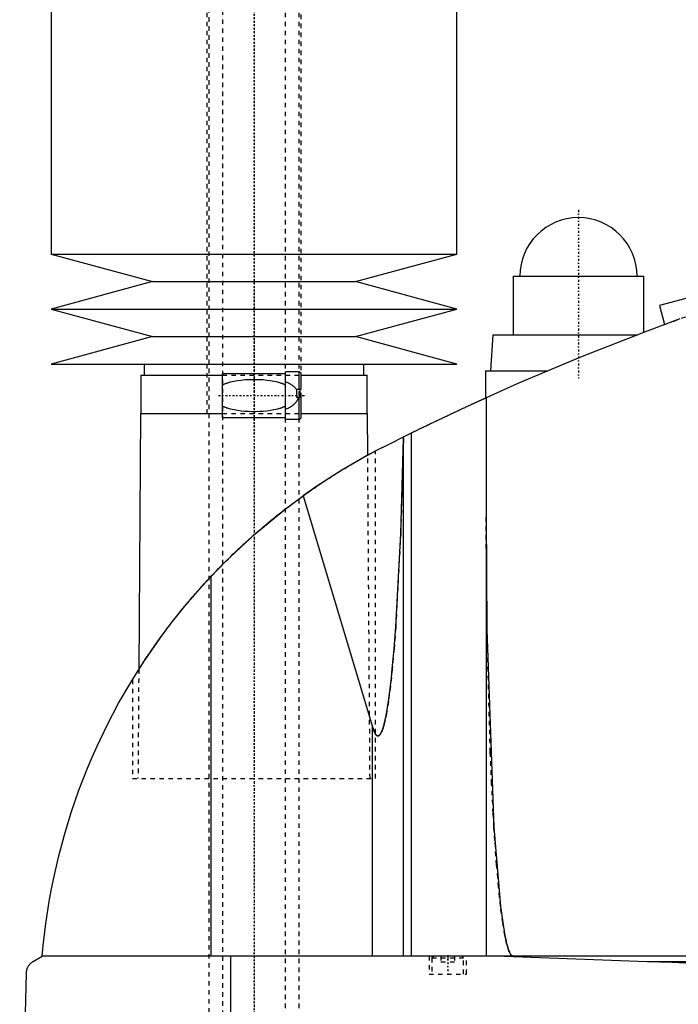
# Model space of a CAD drawing. Extents: x -702 to 174, y -319 to 827.
# Tile 2 of 8: x -702 to -556, y 126 to 345. Entities that reach past the tile are written whole.
import ezdxf

# ---------------------------------------------------------------- set-up
doc = ezdxf.new("R2010")
doc.units = 0
doc.linetypes.add('CENTER', pattern=[1.5, 0.45, -0.5, 0.05, -0.5])
doc.linetypes.add('DASHED', pattern=[2, 1, -1])
for name, color, linetype in [('AM_0', 7, 'CONTINUOUS'), ('AM_3', 7, 'DASHED'), ('AM_7', 7, 'CENTER')]:
    doc.layers.add(name, color=color, linetype=linetype)

msp = doc.modelspace()

# ---------------------------------------------------------------- linework, layer by layer
at = {"layer": 'AM_0', "color": 7, "linetype": 'CONTINUOUS'}
for p, q in [((-695, 360.5), (-695, 292.9)), ((-605, 292.9), (-605, 360.5)), ((-453.75, 309.97), (-560, 281.5)), ((-695, 292.9), (-672.5, 286.8)), ((-695, 292.9), (-605, 292.9)), ((-627.5, 286.8), (-605, 292.9)), ((-672.5, 286.8), (-695, 280.7)), ((-672.5, 286.8), (-627.5, 286.8)), ((-605, 280.7), (-627.5, 286.8)), ((-592.5, 288), (-592.5, 275)), ((-592.5, 288), (-563.5, 288)), ((-563.5, 275.54), (-563.5, 288)), ((-695, 280.7), (-672.5, 274.6)), ((-695, 280.7), (-605, 280.7)), ((-627.5, 274.6), (-605, 280.7)), ((-560, 281.5), (-558.87, 277.27)), ((-672.5, 274.6), (-695, 268.5)), ((-672.5, 274.6), (-627.5, 274.6)), ((-605, 268.5), (-627.5, 274.6)), ((-597, 275), (-597.5, 267)), ((-597, 275), (-564.91, 275)), ((-695, 268.5), (-605, 268.5)), ((-674.35, 268.5), (-674.35, 266)), ((-640, 266.75), (-643, 266.75)), ((-643, 256.25), (-643, 266.75)), ((-640, 262.9), (-640, 266.75)), ((-625.65, 266), (-625.65, 268.5)), ((-598.65, 267), (-598.65, 260.94)), ((-598.65, 267), (-584.81, 267)), ((-675.15, 266), (-675.15, 257.5)), ((-675.15, 266), (-657, 266)), ((-643, 266.35), (-657, 266.35)), ((-657, 256.65), (-657, 266.35)), ((-639.5, 262.9), (-639.5, 266.25)), ((-639.5, 266), (-624.85, 266)), ((-624.85, 257.5), (-624.85, 266)), ((-640.5, 261.1), (-640.5, 262.9)), ((-640.5, 262.9), (-639.5, 262.9)), ((-639.83, 262.9), (-639.83, 261.1)), ((-639.5, 261.1), (-640.5, 261.1)), ((-640, 256.25), (-640, 261.1)), ((-639.5, 256.75), (-639.5, 261.1)), ((-598.5, 261.01), (-598.5, 137.05)), ((-675.17, 257.5), (-675.58, 200.68)), ((-675.17, 257.5), (-657, 257.5)), ((-657, 256.65), (-643, 256.65)), ((-643, 256.25), (-640, 256.25)), ((-639.5, 257.5), (-624.83, 257.5)), ((-624.76, 248.27), (-624.83, 257.5)), ((-621.5, 250), (-615.04, 253.21)), ((-616.82, 252), (-616.82, 252.34)), ((-616.82, 137.05), (-616.82, 252)), ((-615.04, 137.05), (-615.04, 253.21)), ((-624.76, 248.27), (-623, 249.22)), ((-639.07, 239.26), (-623.7, 187.93)), ((-659.54, 137.05), (-659.54, 221.33)), ((-677, 198.4), (-675.58, 200.68)), ((-623.7, 137.05), (-623.7, 187.93)), ((-699, 135.85), (-697, 137.05)), ((-305.5, 137.05), (-697, 137.05)), ((-655.15, 76.5), (-655.15, 137.05)), ((-594.4, 137.05), (-562.76, 135.85)), ((-562.76, 135.85), (-352.3, 135.85)), ((-702, 76.5), (-700.5, 133.35))]:
    msp.add_line(p, q, dxfattribs=at)
for points in [[(-555.5, 278.5, 0), (-562.76, 275.82, 0), (-577.17, 270.17, 0), (-591.43, 264.15, 0), (-598.5, 261.01, 0)], [(-615.04, 253.21, 0), (-615, 253.23, 0), (-614.92, 253.27, 0), (-614.83, 253.31, 0), (-614.79, 253.34, 0), (-614.74, 253.36, 0), (-614.64, 253.41, 0), (-614.54, 253.46, 0), (-614.43, 253.51, 0), (-614.31, 253.57, 0), (-614.19, 253.63, 0), (-614.13, 253.66, 0), (-614.07, 253.69, 0), (-613.94, 253.75, 0), (-613.81, 253.82, 0), (-613.67, 253.88, 0), (-613.53, 253.95, 0), (-613.39, 254.02, 0), (-613.32, 254.05, 0), (-613.24, 254.09, 0), (-613.09, 254.16, 0), (-612.94, 254.23, 0), (-612.87, 254.27, 0), (-612.79, 254.31, 0), (-612.63, 254.39, 0), (-612.47, 254.47, 0), (-612.38, 254.51, 0), (-612.3, 254.55, 0), (-612.13, 254.63, 0), (-611.95, 254.71, 0), (-611.77, 254.8, 0), (-611.59, 254.89, 0), (-611.4, 254.98, 0), (-611.31, 255.02, 0), (-611.22, 255.07, 0), (-611.02, 255.16, 0), (-610.83, 255.26, 0), (-610.63, 255.35, 0), (-610.43, 255.45, 0), (-610.23, 255.54, 0), (-610.13, 255.59, 0), (-610.03, 255.64, 0), (-609.82, 255.74, 0), (-609.61, 255.84, 0), (-609.41, 255.94, 0), (-609.2, 256.04, 0), (-608.99, 256.14, 0), (-608.88, 256.19, 0), (-608.78, 256.24, 0), (-608.57, 256.34, 0), (-608.36, 256.44, 0), (-608.15, 256.54, 0), (-607.94, 256.64, 0), (-607.73, 256.73, 0), (-607.62, 256.78, 0), (-607.52, 256.83, 0), (-607.31, 256.93, 0), (-607.11, 257.03, 0), (-606.9, 257.12, 0), (-606.7, 257.22, 0), (-606.49, 257.32, 0), (-606.39, 257.37, 0), (-606.29, 257.41, 0), (-606.08, 257.51, 0), (-605.87, 257.61, 0), (-605.76, 257.66, 0), (-605.66, 257.71, 0), (-605.44, 257.81, 0), (-605.23, 257.91, 0), (-605.13, 257.96, 0), (-605.02, 258.01, 0), (-604.81, 258.1, 0), (-604.6, 258.2, 0), (-604.39, 258.3, 0), (-604.19, 258.4, 0), (-603.98, 258.49, 0), (-603.88, 258.54, 0), (-603.78, 258.59, 0), (-603.57, 258.68, 0), (-603.37, 258.77, 0), (-603.17, 258.87, 0), (-602.98, 258.96, 0), (-602.78, 259.05, 0), (-602.69, 259.09, 0), (-602.59, 259.13, 0), (-602.41, 259.22, 0), (-602.22, 259.31, 0), (-602.04, 259.39, 0), (-601.87, 259.47, 0), (-601.7, 259.55, 0), (-601.61, 259.59, 0), (-601.53, 259.63, 0), (-601.36, 259.7, 0), (-601.2, 259.77, 0), (-601.05, 259.85, 0), (-600.9, 259.92, 0), (-600.75, 259.98, 0), (-600.67, 260.02, 0), (-600.6, 260.05, 0), (-600.46, 260.12, 0), (-600.32, 260.18, 0), (-600.18, 260.24, 0), (-600.05, 260.3, 0), (-599.92, 260.36, 0), (-599.86, 260.39, 0), (-599.8, 260.42, 0), (-599.68, 260.47, 0), (-599.56, 260.52, 0), (-599.51, 260.55, 0), (-599.45, 260.57, 0), (-599.35, 260.62, 0), (-599.25, 260.67, 0), (-599.2, 260.69, 0), (-599.16, 260.71, 0), (-599.07, 260.75, 0), (-598.99, 260.78, 0), (-598.91, 260.82, 0), (-598.84, 260.85, 0), (-598.78, 260.88, 0), (-598.75, 260.89, 0), (-598.72, 260.9, 0), (-598.67, 260.93, 0), (-598.63, 260.95, 0), (-598.59, 260.96, 0), (-598.56, 260.98, 0), (-598.54, 260.99, 0), (-598.53, 260.99, 0), (-598.52, 261, 0), (-598.51, 261, 0), (-598.5, 261.01, 0), (-598.5, 261.01, 0)], [(-623.7, 187.93, 0), (-623.67, 187.8, 0), (-623.59, 187.55, 0), (-623.51, 187.32, 0), (-623.47, 187.22, 0), (-623.43, 187.11, 0), (-623.35, 186.92, 0), (-623.27, 186.74, 0), (-623.19, 186.58, 0), (-623.11, 186.44, 0), (-623.03, 186.32, 0), (-622.99, 186.26, 0), (-622.98, 186.25, 0), (-622.97, 186.24, 0), (-622.96, 186.22, 0), (-622.95, 186.21, 0), (-622.94, 186.2, 0), (-622.93, 186.19, 0), (-622.92, 186.17, 0), (-622.9, 186.16, 0), (-622.89, 186.14, 0), (-622.88, 186.13, 0), (-622.87, 186.12, 0), (-622.86, 186.12, 0), (-622.85, 186.1, 0), (-622.84, 186.09, 0), (-622.82, 186.08, 0), (-622.81, 186.07, 0), (-622.8, 186.06, 0), (-622.79, 186.05, 0), (-622.78, 186.05, 0), (-622.77, 186.03, 0), (-622.76, 186.03, 0), (-622.74, 186.02, 0), (-622.73, 186.01, 0), (-622.72, 186, 0), (-622.71, 186, 0), (-622.7, 185.99, 0), (-622.69, 185.98, 0), (-622.68, 185.98, 0), (-622.66, 185.97, 0), (-622.65, 185.97, 0), (-622.64, 185.96, 0), (-622.63, 185.96, 0), (-622.62, 185.96, 0), (-622.61, 185.95, 0), (-622.6, 185.95, 0), (-622.58, 185.94, 0), (-622.57, 185.94, 0), (-622.56, 185.94, 0), (-622.55, 185.94, 0), (-622.54, 185.94, 0), (-622.53, 185.94, 0), (-622.52, 185.94, 0), (-622.51, 185.94, 0), (-622.5, 185.94, 0), (-622.49, 185.94, 0), (-622.48, 185.94, 0), (-622.47, 185.94, 0), (-622.46, 185.94, 0), (-622.45, 185.94, 0), (-622.44, 185.94, 0), (-622.42, 185.94, 0), (-622.41, 185.95, 0), (-622.4, 185.95, 0), (-622.39, 185.95, 0), (-622.38, 185.95, 0), (-622.37, 185.96, 0), (-622.36, 185.96, 0), (-622.34, 185.97, 0), (-622.33, 185.97, 0), (-622.32, 185.98, 0), (-622.31, 185.98, 0), (-622.3, 185.99, 0), (-622.29, 185.99, 0), (-622.28, 186, 0), (-622.27, 186.01, 0), (-622.26, 186.01, 0), (-622.25, 186.02, 0), (-622.24, 186.03, 0), (-622.23, 186.03, 0), (-622.22, 186.04, 0), (-622.21, 186.05, 0), (-622.2, 186.06, 0), (-622.18, 186.07, 0), (-622.17, 186.08, 0), (-622.16, 186.09, 0), (-622.15, 186.1, 0), (-622.14, 186.11, 0), (-622.13, 186.12, 0), (-622.12, 186.13, 0), (-622.1, 186.15, 0), (-622.09, 186.16, 0), (-622.08, 186.18, 0), (-622.07, 186.19, 0), (-622.06, 186.19, 0), (-622.05, 186.21, 0), (-622.04, 186.23, 0), (-622.03, 186.23, 0), (-622.02, 186.24, 0), (-622.01, 186.26, 0), (-622, 186.28, 0), (-621.99, 186.29, 0), (-621.98, 186.3, 0), (-621.97, 186.32, 0), (-621.96, 186.34, 0), (-621.91, 186.41, 0), (-621.83, 186.54, 0), (-621.75, 186.7, 0), (-621.67, 186.87, 0), (-621.59, 187.06, 0), (-621.55, 187.16, 0), (-621.51, 187.27, 0), (-621.43, 187.49, 0), (-621.36, 187.73, 0), (-621.28, 187.99, 0), (-621.2, 188.26, 0), (-621.12, 188.55, 0), (-621.08, 188.71, 0), (-621.04, 188.86, 0), (-620.97, 189.19, 0), (-620.89, 189.53, 0), (-620.62, 190.86, 0), (-620.17, 193.61, 0), (-619.73, 196.94, 0), (-619.52, 198.82, 0), (-619.32, 200.83, 0), (-618.92, 205.25, 0), (-618.55, 210.17, 0), (-617.45, 230.88, 0), (-616.82, 252, 0)], [(-621.5, 250, 0), (-624.54, 248.39, 0), (-630.48, 244.95, 0), (-636.26, 241.23, 0), (-639.07, 239.26, 0)], [(-659.54, 221.33, 0), (-656.38, 224.59, 0), (-649.74, 230.79, 0), (-642.72, 236.55, 0), (-639.07, 239.26, 0)], [(-598.5, 234.82, 0), (-598.3, 209.52, 0), (-596.74, 165.69, 0), (-595.27, 148.1, 0), (-594.8, 144.49, 0), (-594.3, 141.58, 0), (-594.05, 140.38, 0), (-594.01, 140.2, 0), (-593.93, 139.85, 0), (-593.84, 139.52, 0), (-593.8, 139.37, 0), (-593.76, 139.22, 0), (-593.67, 138.93, 0), (-593.58, 138.66, 0), (-593.5, 138.41, 0), (-593.41, 138.19, 0), (-593.33, 137.98, 0), (-593.28, 137.89, 0), (-593.24, 137.8, 0), (-593.15, 137.63, 0), (-593.07, 137.49, 0), (-593.02, 137.41, 0), (-593, 137.39, 0), (-592.99, 137.37, 0), (-592.98, 137.36, 0), (-592.97, 137.35, 0), (-592.96, 137.33, 0), (-592.94, 137.32, 0), (-592.93, 137.3, 0), (-592.91, 137.28, 0), (-592.9, 137.27, 0), (-592.89, 137.26, 0), (-592.89, 137.25, 0), (-592.87, 137.24, 0), (-592.86, 137.22, 0), (-592.84, 137.21, 0), (-592.83, 137.2, 0), (-592.81, 137.18, 0), (-592.81, 137.18, 0), (-592.8, 137.17, 0), (-592.78, 137.16, 0), (-592.77, 137.15, 0), (-592.76, 137.14, 0), (-592.75, 137.14, 0), (-592.74, 137.13, 0), (-592.73, 137.12, 0), (-592.72, 137.11, 0), (-592.71, 137.11, 0), (-592.7, 137.1, 0), (-592.68, 137.09, 0), (-592.67, 137.09, 0), (-592.65, 137.08, 0), (-592.64, 137.08, 0), (-592.63, 137.07, 0), (-592.62, 137.07, 0), (-592.61, 137.07, 0), (-592.59, 137.06, 0), (-592.58, 137.06, 0), (-592.57, 137.06, 0), (-592.55, 137.05, 0), (-592.54, 137.05, 0), (-592.54, 137.05, 0), (-592.52, 137.05, 0), (-592.51, 137.05, 0), (-592.5, 137.05, 0)], [(-697, 137.05, 0), (-696.78, 139.43, 0), (-696.22, 144.25, 0), (-695.47, 149.13, 0), (-695.02, 151.59, 0), (-694.53, 154.06, 0), (-693.41, 159.01, 0), (-692.08, 163.98, 0), (-690.56, 168.95, 0), (-688.85, 173.89, 0), (-686.93, 178.8, 0), (-685.9, 181.24, 0), (-684.82, 183.66, 0), (-682.52, 188.45, 0), (-680.04, 193.17, 0), (-677.37, 197.79, 0), (-674.52, 202.31, 0), (-671.52, 206.7, 0), (-669.96, 208.86, 0), (-668.36, 210.97, 0), (-665.02, 215.13, 0), (-661.43, 219.28, 0), (-659.54, 221.33, 0)], [(-700.5, 133.35, 0), (-700.5, 133.35, 0), (-700.5, 133.36, 0), (-700.5, 133.37, 0), (-700.5, 133.38, 0), (-700.5, 133.38, 0), (-700.5, 133.39, 0), (-700.5, 133.4, 0), (-700.5, 133.43, 0), (-700.49, 133.48, 0), (-700.49, 133.51, 0), (-700.49, 133.53, 0), (-700.48, 133.58, 0), (-700.48, 133.63, 0), (-700.47, 133.68, 0), (-700.46, 133.73, 0), (-700.46, 133.78, 0), (-700.45, 133.8, 0), (-700.45, 133.82, 0), (-700.44, 133.86, 0), (-700.43, 133.9, 0), (-700.42, 133.94, 0), (-700.41, 133.98, 0), (-700.4, 134.02, 0), (-700.4, 134.04, 0), (-700.39, 134.05, 0), (-700.38, 134.09, 0), (-700.37, 134.12, 0), (-700.37, 134.14, 0), (-700.36, 134.16, 0), (-700.35, 134.19, 0), (-700.34, 134.22, 0), (-700.33, 134.24, 0), (-700.33, 134.26, 0), (-700.32, 134.29, 0), (-700.3, 134.32, 0), (-700.26, 134.43, 0), (-700.18, 134.59, 0), (-700.1, 134.75, 0), (-700.02, 134.88, 0), (-699.94, 135, 0), (-699.9, 135.06, 0), (-699.86, 135.11, 0), (-699.77, 135.22, 0), (-699.67, 135.32, 0), (-699.58, 135.41, 0), (-699.48, 135.51, 0), (-699.38, 135.59, 0), (-699.33, 135.63, 0), (-699.27, 135.67, 0), (-699.17, 135.75, 0), (-699.06, 135.82, 0), (-699, 135.85, 0)], [(-562.76, 135.85, 0), (-557.28, 135.66, 0), (-546.52, 135.14, 0)]]:
    msp.add_polyline3d(points, dxfattribs=at)
for centre, radius, start, end in [((-578, 288), 13, 0, 180), ((-640, 266.25), 0.5, 0, 90), ((-640, 256.75), 0.5, 270, 0)]:
    msp.add_arc(centre, radius, start, end, dxfattribs=at)
at = {"layer": 'AM_3', "color": 6, "linetype": 'DASHED'}
for p, q in [((-657, 479), (-657, -50.5)), ((-643, -50.5), (-643, 479)), ((-660, 463.5), (-660, -20.5)), ((-640, -10.5), (-640, 459.9)), ((-660.5, 360.5), (-660.5, 257.5)), ((-639.5, 261.1), (-639.5, 360.5)), ((-558.87, 277.27), (-549.45, 280.77)), ((-657, 266), (-639.5, 266)), ((-640.5, 262.69), (-640.5, 262.9)), ((-639.83, 261.1), (-640, 261.1)), ((-657, 257.5), (-639.5, 257.5)), ((-624.25, 176.5), (-624.76, 248.27)), ((-623, 176.5), (-623, 249.22)), ((-675.58, 200.68), (-675.75, 176.5)), ((-677, 198.4), (-677, 176.5)), ((-677, 176.5), (-623, 176.5)), ((-611.15, 137.05), (-611.15, 133.05)), ((-610.1, 137.05), (-610.5, 136.65)), ((-610.5, 136.65), (-610.5, 133.05)), ((-610.5, 136.65), (-603.5, 136.65)), ((-608.5, 137.05), (-608.5, 135.8)), ((-608.5, 135.8), (-605.5, 135.8)), ((-607, 137.05), (-607, 135.8)), ((-605.5, 137.05), (-605.5, 135.8)), ((-603.5, 136.65), (-603.9, 137.05)), ((-603.5, 133.05), (-603.5, 136.65)), ((-602.85, 133.05), (-602.85, 137.05)), ((-611.15, 133.05), (-602.85, 133.05))]:
    msp.add_line(p, q, dxfattribs=at)
for points in [[(-657, 263.85, 0), (-656.94, 263.88, 0), (-656.83, 263.93, 0), (-656.72, 263.99, 0), (-656.66, 264.01, 0), (-656.61, 264.04, 0), (-656.49, 264.09, 0), (-656.37, 264.14, 0), (-656.26, 264.18, 0), (-656.14, 264.23, 0), (-656.02, 264.27, 0), (-655.95, 264.29, 0), (-655.89, 264.31, 0), (-655.77, 264.35, 0), (-655.65, 264.39, 0), (-655.21, 264.52, 0), (-654.82, 264.62, 0), (-654.43, 264.7, 0), (-653.64, 264.84, 0), (-652.82, 264.95, 0), (-652.01, 265.03, 0), (-651.19, 265.07, 0), (-650.39, 265.1, 0), (-650, 265.1, 0), (-649.61, 265.1, 0), (-648.81, 265.07, 0), (-647.99, 265.03, 0), (-647.18, 264.95, 0), (-646.36, 264.84, 0), (-645.57, 264.7, 0), (-645.18, 264.62, 0), (-644.79, 264.52, 0), (-644.35, 264.39, 0), (-644.23, 264.35, 0), (-644.11, 264.31, 0), (-644.05, 264.29, 0), (-643.98, 264.27, 0), (-643.86, 264.23, 0), (-643.74, 264.18, 0), (-643.63, 264.14, 0), (-643.51, 264.09, 0), (-643.39, 264.04, 0), (-643.34, 264.01, 0), (-643.28, 263.99, 0), (-643.17, 263.93, 0), (-643.06, 263.88, 0), (-643, 263.85, 0)], [(-643, 264.59, 0), (-642.92, 264.56, 0), (-642.75, 264.49, 0), (-642.58, 264.41, 0), (-642.5, 264.37, 0), (-642.42, 264.33, 0), (-642.26, 264.25, 0), (-642.1, 264.16, 0), (-641.94, 264.07, 0), (-641.79, 263.98, 0), (-641.64, 263.88, 0), (-641.57, 263.83, 0), (-641.5, 263.78, 0), (-641.36, 263.67, 0), (-641.22, 263.56, 0), (-641.1, 263.44, 0), (-640.97, 263.32, 0), (-640.86, 263.19, 0), (-640.8, 263.13, 0), (-640.75, 263.06, 0), (-640.64, 262.92, 0), (-640.55, 262.77, 0), (-640.5, 262.69, 0)], [(-640.21, 261.1, 0), (-640.21, 261.08, 0), (-640.22, 261.04, 0), (-640.23, 261.01, 0), (-640.23, 260.99, 0), (-640.24, 260.97, 0), (-640.24, 260.93, 0), (-640.25, 260.89, 0), (-640.27, 260.86, 0), (-640.28, 260.82, 0), (-640.29, 260.78, 0), (-640.29, 260.76, 0), (-640.3, 260.75, 0), (-640.31, 260.71, 0), (-640.33, 260.67, 0), (-640.34, 260.64, 0), (-640.36, 260.6, 0), (-640.37, 260.57, 0), (-640.38, 260.55, 0), (-640.39, 260.53, 0), (-640.4, 260.49, 0), (-640.42, 260.46, 0), (-640.43, 260.44, 0), (-640.44, 260.43, 0), (-640.46, 260.39, 0), (-640.47, 260.36, 0), (-640.48, 260.34, 0), (-640.49, 260.32, 0), (-640.51, 260.29, 0), (-640.53, 260.26, 0), (-640.55, 260.23, 0), (-640.57, 260.19, 0), (-640.59, 260.16, 0), (-640.6, 260.15, 0), (-640.61, 260.13, 0), (-640.63, 260.1, 0), (-640.65, 260.07, 0), (-640.73, 259.97, 0), (-640.87, 259.8, 0), (-641.01, 259.64, 0), (-641.17, 259.49, 0), (-641.25, 259.42, 0), (-641.34, 259.35, 0), (-641.51, 259.21, 0), (-641.69, 259.09, 0), (-641.88, 258.96, 0), (-642.07, 258.85, 0), (-642.27, 258.74, 0), (-642.38, 258.69, 0), (-642.48, 258.64, 0), (-642.69, 258.54, 0), (-642.89, 258.45, 0), (-643, 258.41, 0)], [(-643, 259.15, 0), (-643.06, 259.12, 0), (-643.17, 259.07, 0), (-643.28, 259.01, 0), (-643.34, 258.99, 0), (-643.39, 258.96, 0), (-643.51, 258.91, 0), (-643.63, 258.86, 0), (-643.74, 258.82, 0), (-643.86, 258.77, 0), (-643.98, 258.73, 0), (-644.05, 258.71, 0), (-644.11, 258.69, 0), (-644.23, 258.65, 0), (-644.35, 258.61, 0), (-644.79, 258.48, 0), (-645.18, 258.38, 0), (-645.57, 258.3, 0), (-646.36, 258.16, 0), (-647.18, 258.05, 0), (-647.99, 257.97, 0), (-648.81, 257.93, 0), (-649.61, 257.9, 0), (-650, 257.9, 0), (-650.39, 257.9, 0), (-651.19, 257.93, 0), (-652.01, 257.97, 0), (-652.82, 258.05, 0), (-653.64, 258.16, 0), (-654.43, 258.3, 0), (-654.82, 258.38, 0), (-655.21, 258.48, 0), (-655.65, 258.61, 0), (-655.77, 258.65, 0), (-655.89, 258.69, 0), (-655.95, 258.71, 0), (-656.02, 258.73, 0), (-656.14, 258.77, 0), (-656.26, 258.82, 0), (-656.37, 258.86, 0), (-656.49, 258.91, 0), (-656.61, 258.96, 0), (-656.66, 258.99, 0), (-656.72, 259.01, 0), (-656.83, 259.07, 0), (-656.94, 259.12, 0), (-657, 259.15, 0)], [(-616.82, 252, 0), (-617.45, 230.88, 0), (-618.55, 210.17, 0), (-618.92, 205.25, 0), (-619.32, 200.83, 0), (-619.52, 198.82, 0), (-619.73, 196.94, 0), (-620.17, 193.61, 0), (-620.62, 190.86, 0), (-620.89, 189.53, 0), (-620.97, 189.19, 0), (-621.04, 188.86, 0), (-621.08, 188.71, 0), (-621.12, 188.55, 0), (-621.2, 188.26, 0), (-621.28, 187.99, 0), (-621.36, 187.73, 0), (-621.43, 187.49, 0), (-621.51, 187.27, 0), (-621.55, 187.16, 0), (-621.59, 187.06, 0), (-621.67, 186.87, 0), (-621.75, 186.7, 0), (-621.83, 186.54, 0), (-621.91, 186.41, 0), (-621.96, 186.34, 0), (-621.97, 186.32, 0), (-621.98, 186.3, 0), (-621.99, 186.29, 0), (-622, 186.28, 0), (-622.01, 186.26, 0), (-622.02, 186.24, 0), (-622.03, 186.23, 0), (-622.04, 186.23, 0), (-622.05, 186.21, 0), (-622.06, 186.19, 0), (-622.07, 186.19, 0), (-622.08, 186.18, 0), (-622.09, 186.16, 0), (-622.1, 186.15, 0), (-622.12, 186.13, 0), (-622.13, 186.12, 0), (-622.14, 186.11, 0), (-622.15, 186.1, 0), (-622.16, 186.09, 0), (-622.17, 186.08, 0), (-622.18, 186.07, 0), (-622.2, 186.06, 0), (-622.21, 186.05, 0), (-622.22, 186.04, 0), (-622.23, 186.03, 0), (-622.24, 186.03, 0), (-622.25, 186.02, 0), (-622.26, 186.01, 0), (-622.27, 186.01, 0), (-622.28, 186, 0), (-622.29, 185.99, 0), (-622.3, 185.99, 0), (-622.31, 185.98, 0), (-622.32, 185.98, 0), (-622.33, 185.97, 0), (-622.34, 185.97, 0), (-622.36, 185.96, 0), (-622.37, 185.96, 0), (-622.38, 185.95, 0), (-622.39, 185.95, 0), (-622.4, 185.95, 0), (-622.41, 185.95, 0), (-622.42, 185.94, 0), (-622.44, 185.94, 0), (-622.45, 185.94, 0), (-622.46, 185.94, 0), (-622.47, 185.94, 0), (-622.48, 185.94, 0), (-622.49, 185.94, 0), (-622.5, 185.94, 0), (-622.51, 185.94, 0), (-622.52, 185.94, 0), (-622.53, 185.94, 0), (-622.54, 185.94, 0), (-622.55, 185.94, 0), (-622.56, 185.94, 0), (-622.57, 185.94, 0), (-622.58, 185.94, 0), (-622.6, 185.95, 0), (-622.61, 185.95, 0), (-622.62, 185.96, 0), (-622.63, 185.96, 0), (-622.64, 185.96, 0), (-622.65, 185.97, 0), (-622.66, 185.97, 0), (-622.68, 185.98, 0), (-622.69, 185.98, 0), (-622.7, 185.99, 0), (-622.71, 186, 0), (-622.72, 186, 0), (-622.73, 186.01, 0), (-622.74, 186.02, 0), (-622.76, 186.03, 0), (-622.77, 186.03, 0), (-622.78, 186.05, 0), (-622.79, 186.05, 0), (-622.8, 186.06, 0), (-622.81, 186.07, 0), (-622.82, 186.08, 0), (-622.84, 186.09, 0), (-622.85, 186.1, 0), (-622.86, 186.12, 0), (-622.87, 186.12, 0), (-622.88, 186.13, 0), (-622.89, 186.14, 0), (-622.9, 186.16, 0), (-622.92, 186.17, 0), (-622.93, 186.19, 0), (-622.94, 186.2, 0), (-622.95, 186.21, 0), (-622.96, 186.22, 0), (-622.97, 186.24, 0), (-622.98, 186.25, 0), (-622.99, 186.26, 0), (-623, 186.27, 0), (-623.01, 186.29, 0), (-623.02, 186.31, 0), (-623.03, 186.32, 0), (-623.04, 186.33, 0), (-623.05, 186.35, 0), (-623.06, 186.37, 0), (-623.11, 186.44, 0), (-623.19, 186.58, 0), (-623.27, 186.74, 0), (-623.35, 186.92, 0), (-623.43, 187.11, 0), (-623.47, 187.22, 0), (-623.51, 187.32, 0), (-623.59, 187.55, 0), (-623.67, 187.8, 0), (-623.7, 187.93, 0)], [(-675.58, 200.68, 0), (-675.47, 200.85, 0), (-675.24, 201.21, 0), (-675, 201.58, 0), (-674.87, 201.77, 0), (-674.75, 201.97, 0), (-674.48, 202.38, 0), (-674.2, 202.8, 0), (-673.91, 203.23, 0), (-673.62, 203.67, 0), (-673.31, 204.13, 0), (-673.15, 204.36, 0), (-672.99, 204.59, 0), (-672.67, 205.06, 0), (-672.34, 205.54, 0), (-672, 206.02, 0), (-671.66, 206.51, 0), (-671.31, 206.99, 0), (-671.14, 207.24, 0), (-670.96, 207.48, 0), (-670.61, 207.97, 0), (-670.25, 208.46, 0), (-670.07, 208.7, 0), (-669.88, 208.95, 0), (-669.51, 209.46, 0), (-669.12, 209.97, 0), (-668.93, 210.22, 0), (-668.73, 210.48, 0), (-668.33, 211, 0), (-667.93, 211.53, 0), (-667.51, 212.06, 0), (-667.09, 212.59, 0), (-666.66, 213.13, 0), (-666.44, 213.4, 0), (-666.22, 213.67, 0), (-665.77, 214.22, 0), (-665.32, 214.77, 0), (-664.87, 215.32, 0), (-664.4, 215.87, 0), (-663.93, 216.43, 0), (-663.69, 216.7, 0), (-663.45, 216.98, 0), (-662.97, 217.54, 0), (-662.48, 218.1, 0), (-661.98, 218.65, 0), (-661.48, 219.21, 0), (-660.98, 219.77, 0), (-660.72, 220.05, 0), (-660.47, 220.33, 0), (-659.95, 220.88, 0), (-659.43, 221.44, 0), (-658.91, 221.99, 0), (-658.38, 222.54, 0), (-657.85, 223.09, 0), (-657.58, 223.37, 0), (-657.32, 223.64, 0), (-656.78, 224.18, 0), (-656.24, 224.73, 0), (-655.69, 225.26, 0), (-655.15, 225.8, 0), (-654.6, 226.33, 0), (-654.33, 226.59, 0), (-654.05, 226.85, 0), (-653.5, 227.38, 0), (-652.95, 227.89, 0), (-652.67, 228.15, 0), (-652.4, 228.4, 0), (-651.85, 228.91, 0), (-651.29, 229.41, 0), (-651.02, 229.66, 0), (-650.74, 229.91, 0), (-650.19, 230.4, 0), (-649.64, 230.88, 0), (-649.08, 231.37, 0), (-648.51, 231.86, 0), (-647.94, 232.34, 0), (-647.65, 232.59, 0), (-647.37, 232.83, 0), (-646.78, 233.31, 0), (-646.19, 233.8, 0), (-645.6, 234.28, 0), (-645.01, 234.76, 0), (-644.41, 235.24, 0), (-644.11, 235.47, 0), (-643.81, 235.71, 0), (-643.21, 236.18, 0), (-642.6, 236.64, 0), (-642, 237.1, 0), (-641.4, 237.56, 0), (-640.79, 238.01, 0), (-640.49, 238.23, 0), (-640.19, 238.45, 0), (-639.59, 238.88, 0), (-639, 239.31, 0), (-638.4, 239.74, 0), (-637.82, 240.15, 0), (-637.23, 240.56, 0), (-636.94, 240.76, 0), (-636.65, 240.96, 0), (-636.08, 241.35, 0), (-635.51, 241.73, 0), (-634.95, 242.11, 0), (-634.4, 242.47, 0), (-633.85, 242.83, 0), (-633.59, 243, 0), (-633.32, 243.17, 0), (-632.79, 243.51, 0), (-632.28, 243.84, 0), (-632.02, 244, 0), (-631.77, 244.16, 0), (-631.28, 244.46, 0), (-630.8, 244.76, 0), (-630.56, 244.91, 0), (-630.33, 245.05, 0), (-629.87, 245.33, 0), (-629.41, 245.6, 0), (-628.97, 245.87, 0), (-628.53, 246.13, 0), (-628.1, 246.38, 0), (-627.9, 246.5, 0), (-627.69, 246.62, 0), (-627.29, 246.85, 0), (-626.9, 247.07, 0), (-626.52, 247.29, 0), (-626.16, 247.49, 0), (-625.82, 247.68, 0), (-625.65, 247.77, 0), (-625.49, 247.86, 0), (-625.19, 248.03, 0), (-624.9, 248.19, 0), (-624.76, 248.27, 0)], [(-592.5, 137.05, 0), (-592.51, 137.05, 0), (-592.52, 137.05, 0), (-592.54, 137.05, 0), (-592.54, 137.05, 0), (-592.55, 137.05, 0), (-592.57, 137.06, 0), (-592.58, 137.06, 0), (-592.59, 137.06, 0), (-592.61, 137.07, 0), (-592.62, 137.07, 0), (-592.63, 137.07, 0), (-592.64, 137.08, 0), (-592.65, 137.08, 0), (-592.67, 137.09, 0), (-592.68, 137.09, 0), (-592.7, 137.1, 0), (-592.71, 137.11, 0), (-592.72, 137.11, 0), (-592.73, 137.12, 0), (-592.74, 137.13, 0), (-592.75, 137.14, 0), (-592.76, 137.14, 0), (-592.77, 137.15, 0), (-592.78, 137.16, 0), (-592.8, 137.17, 0), (-592.81, 137.18, 0), (-592.81, 137.18, 0), (-592.83, 137.2, 0), (-592.84, 137.21, 0), (-592.86, 137.22, 0), (-592.87, 137.24, 0), (-592.89, 137.25, 0), (-592.89, 137.26, 0), (-592.9, 137.27, 0), (-592.91, 137.28, 0), (-592.93, 137.3, 0), (-592.94, 137.32, 0), (-592.96, 137.33, 0), (-592.97, 137.35, 0), (-592.98, 137.36, 0), (-592.99, 137.37, 0), (-593, 137.39, 0), (-593.02, 137.41, 0), (-593.03, 137.43, 0), (-593.04, 137.45, 0), (-593.06, 137.48, 0), (-593.07, 137.49, 0), (-593.07, 137.5, 0), (-593.09, 137.52, 0), (-593.1, 137.54, 0), (-593.15, 137.63, 0), (-593.24, 137.8, 0), (-593.28, 137.89, 0), (-593.33, 137.98, 0), (-593.41, 138.19, 0), (-593.5, 138.41, 0), (-593.58, 138.66, 0), (-593.67, 138.93, 0), (-593.76, 139.22, 0), (-593.8, 139.37, 0), (-593.84, 139.52, 0), (-593.93, 139.85, 0), (-594.01, 140.2, 0), (-594.05, 140.38, 0), (-594.3, 141.58, 0), (-594.8, 144.49, 0), (-595.27, 148.1, 0), (-595.72, 152.36, 0), (-596.15, 157.25, 0), (-596.55, 162.74, 0), (-596.74, 165.69, 0), (-596.92, 168.77, 0), (-597.26, 175.3, 0), (-597.56, 182.29, 0), (-598.3, 209.52, 0), (-598.5, 234.82, 0)]]:
    msp.add_polyline3d(points, dxfattribs=at)
at = {"layer": 'AM_7', "color": 4, "linetype": 'CENTER'}
for p, q in [((-650, 826.77), (-650, -92.28)), ((-650, 365.65), (-650, 252.35)), ((-578, 302.7), (-578, 265.3)), ((-591.65, 288), (-564.35, 288)), ((-650, 284.39), (-650, 22.81)), ((-657.88, 261.5), (-638.62, 261.5)), ((-607, 137.25), (-607, 132.85))]:
    msp.add_line(p, q, dxfattribs=at)

doc.saveas('drawing.dxf')
